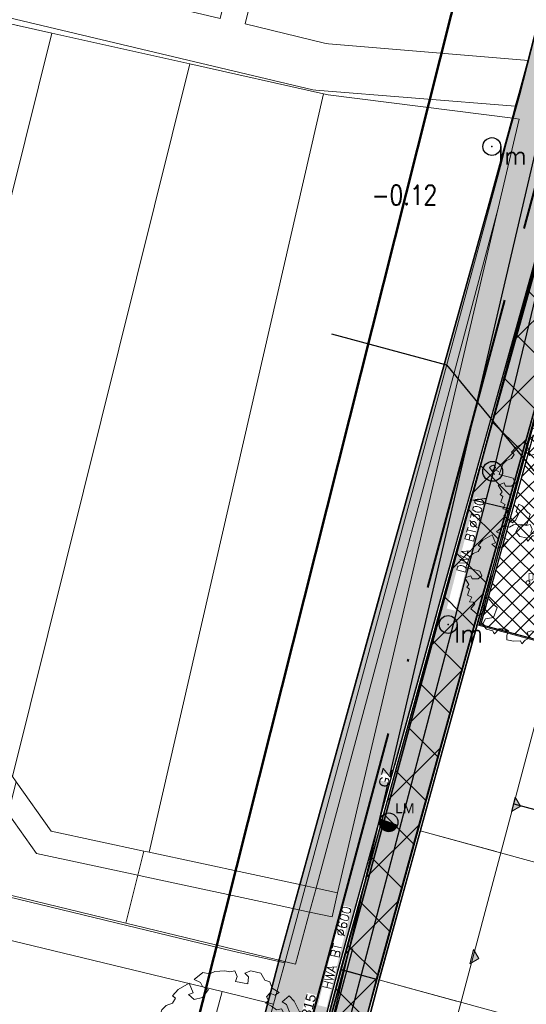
# Model space of a CAD drawing. Header units: metres. Extents: x 252743 to 254903, y 592696 to 593766.
# Tile 40 of 256: x 253660 to 253680, y 593017 to 593057. Entities that reach past the tile are written whole.
import ezdxf
from ezdxf.enums import TextEntityAlignment as Align
from ezdxf.lldxf.tags import DXFTag

# ---------------------------------------------------------------- set-up
doc = ezdxf.new("R2010")
doc.units = ezdxf.units.M
for name, pattern in [('ACAD_ISO11W100', [33, 12, -3, 12, -3, 0, -3]), ('DASHED', [19.05, 12.7, -6.35]), ('IMPORT-KG-KADASTRAAL-SO _2_', [0]), ('IMPORT-KG-PERCEEL-SO _2_', [0])]:
    doc.linetypes.add(name, pattern=pattern)
for name, color, linetype, lineweight in [('132034000_dwg', 8, 'Continuous', 5), ('ALGEMEEN WERKGRENS', 10, 'FENCELINE1', 50), ('B-BH-GR-BEPLANTING_CULTUUR_HEESTERS-G', 250, 'Continuous', 18), ('B-BH-KG-GRENS_KADASTRAAL-G', 250, 'IMPORT-KG-KADASTRAAL-SO _2_', 18), ('B-BH-KG-GRENS_PERCEEL-G', 250, 'IMPORT-KG-PERCEEL-SO _2_', 18), ('B-BH-VH-OPENVERHARDING-G', 250, 'Continuous', 18), ('B-WE-GR-BOOM-S1', 8, 'Continuous', 9), ('B-WE-GR-BOOM-S2', 8, 'Continuous', 9), ('B-WE-GR-BOOM_STAMDIAMETER-T', 7, 'Continuous', 25), ('N-RI-HWA-PVC', 150, 'ACAD_ISO11W100', 40), ('N-woningen', 1, 'Continuous', 0)]:
    doc.layers.add(name, color=color, linetype=linetype, lineweight=lineweight)
doc.layers.add('ALGEMEEN HULP', color=6, linetype='Continuous', plot=False)
for name, color, linetype in [('B-IN-LICHTMAST', 7, 'Continuous'), ('B-KL-TEKST', 7, 'Continuous'), ('B-RI-DWA-BETON', 8, 'Continuous'), ('B-RI-HWA-PVC', 8, 'Continuous'), ('B-RI-INSPECTIEPUT', 8, 'Continuous'), ('B-RI-TEKST 200', 8, 'Continuous'), ('N-GR-ARC-GROENVOORZIENING-N', 82, 'Continuous'), ('N-IN-TEKST 200', 7, 'Continuous'), ('N-KL-NUTSSTROOK', 10, 'Continuous'), ('N-RI-TEKST 200', 7, 'Continuous'), ('N-WB-ANTIWORTELSCHERM', 6, 'ZIGZAG'), ('N-WB-ARC-ASFALT', 8, 'Continuous'), ('N-WB-ARC-BETONTEGEL 30X30', 8, 'Continuous'), ('N-WB-BAND GAZONBAND 10x20', 7, 'DASHED'), ('N-WB-BAND TEKST 200', 7, 'Continuous'), ('N-WB-KANTVERHARDING', 2, 'Continuous'), ('N-WE-ZZ-HOOGTELABEL-T', 7, 'Continuous')]:
    doc.layers.add(name, color=color, linetype=linetype)
doc.layers.add('B-WE-KG-GRENS_PERCEEL-G', color=7, linetype='KG-PERCEEL-SO', lineweight=18, true_color=0x00a6ff)
doc.layers.add('N-WB-ARC-ASFALT ROOD', color=7, linetype='Continuous', true_color=0xff6666)
doc.layers.get('0').freeze()
doc.styles.add('B_STANDARD 200', font='txt.shx', dxfattribs={"height": 0.36})
doc.styles.add('N_STANDARD 200', font='arial.ttf', dxfattribs={"height": 0.4})
doc.styles.add('NLCS-ISO', font='txt')
doc.styles.add('ROMANS', font='romans.shx', dxfattribs={"height": 3})
doc.styles.get("Standard").update_dxf_attribs({"font": 'simplex.shx'})
doc.linetypes.add('FENCELINE1', pattern='A,6.35,-2.54,[133,ltypeshp.shx,S=2.54,R=0,X=-2.54,Y=0],-2.54,25.4', length=36.83)
tags = doc.linetypes.add('KG-PERCEEL-SO', pattern='A,5.5,-2,["P",Standard,S=1.8,R=0,X=-0.5,Y=-0.9],-2,5.5,-2,[5,NLCS.SHX,S=0.75,R=0,X=0,Y=0],-2', length=19).pattern_tags.tags
tags[6] = DXFTag(74, 10)
doc.linetypes.add('ZIGZAG', pattern='A,0.00254,-5.08,[131,ltypeshp.shx,S=5.08,R=0,X=-5.08,Y=0],-10.16,[131,ltypeshp.shx,S=5.08,R=180,X=5.08,Y=0],-5.08', length=20.32254)
pattern_1 = [(255.07, (347.7034, 85.49384), (0.39268046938, -0.1047043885), []), (345.07, (347.7034, 85.49384), (0.445032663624, 0.091635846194), [0.4064, -0.4064])]

# ---------------------------------------------------------------- blocks, each defined once
blk = doc.blocks.new('SGR-BOOM_06_ST')
at = {"linetype": 'Continuous', "flags": 128}
blk.add_lwpolyline([(2.698, 3.52), (2.53, 3.939), (2.197, 4.064), (1.945, 4.524), (1.273, 4.692), (0.855, 4.524), (1.108, 4.273), (1.064, 3.812), (0.228, 3.98), (0.352, 4.315), (0.184, 4.692), (-0.15, 4.609), (-0.486, 4.692), (-1.155, 4.65), (-1.491, 4.483), (-1.952, 4.565), (-2.539, 4.105), (-2.12, 3.896), (-1.994, 3.644), (-1.575, 3.435), (-1.994, 2.89), (-2.539, 2.766), (-2.915, 3.099), (-2.62, 3.217), (-2.873, 3.855), (-3.628, 3.435), (-4.004, 3.016), (-3.794, 2.848), (-4.004, 2.514), (-4.425, 2.346), (-4.717, 2.054), (-5.01, 1.214), (-3.88, 0.921), (-3.712, 0.544), (-4.004, 0.293), (-4.507, 0.293), (-4.602, 0.556), (-5.093, 0.376), (-4.758, -0.168), (-4.925, -0.377), (-4.717, -0.545), (-4.884, -1.006), (-4.532, -1.182), (-4.717, -1.551), (-4.424, -1.592), (-4.293, -1.707), (-4.619, -2.107), (-3.921, -2.682), (-3.668, -2.431), (-3.46, -1.97), (-3.627, -1.761), (-3.419, -1.174), (-3.124, -1.342), (-2.788, -1.761), (-2.496, -2.01), (-2.788, -2.808), (-3.419, -2.932), (-3.668, -3.394), (-3.333, -3.771), (-2.832, -3.897), (-2.769, -4.022), (-2.706, -4.148), (-2.328, -3.729), (-1.826, -3.729), (-1.575, -3.897), (-1.699, -4.273), (-1.699, -4.609), (-1.154, -4.736), (-0.61, -4.692), (-0.486, -4.945), (-0.233, -4.65), (0.101, -4.483), (-0.059, -4.007), (0.269, -3.896), (0.773, -4.023), (0.856, -4.609), (1.149, -4.565), (1.442, -4.736), (2.071, -4.232), (2.365, -4.356), (2.322, -4.147), (2.657, -3.98), (2.406, -3.728), (2.113, -3.644), (2.574, -3.226), (2.615, -2.975), (3.16, -2.848), (3.538, -3.058), (3.787, -2.807), (3.77, -2.633), (4.123, -2.633), (4.123, -2.387), (4.459, -2.263), (4.459, -2.054), (4.082, -2.054), (4.543, -1.591), (4.25, -1.425), (4.627, -1.55), (4.752, -1.257), (4.543, -0.921), (4.835, -0.461), (4.668, -0.252), (4.25, -0.252), (3.746, 0.085), (4.082, 0.294), (4.375, 0.838), (4.543, 0.589), (4.876, 0.713), (4.667, 1.425), (4.711, 1.886), (4.5, 1.97), (4.164, 2.64), (3.828, 3.013), (3.374, 2.604), (3.663, 2.431), (3.914, 1.802), (3.537, 1.718), (3.327, 2.136), (2.991, 2.054), (2.657, 2.305), (2.238, 2.514), (2.447, 2.682), (2.321, 2.932), (2.53, 3.184), (2.866, 3.059), (3.159, 3.227)], close=True, dxfattribs=at)
blk.add_circle((0, 0), 0.15)
at = {"layer": 'B-WE-GR-BOOM_STAMDIAMETER-T', "style": 'NLCS-ISO'}
blk.add_attdef('STAMDIAMETER', text='', height=0.3, dxfattribs=at).set_placement((0, 0), align=Align.BOTTOM_LEFT)
blk = doc.blocks.new('B_LICHTMAST')
blk.add_circle((0, 0), 0.9)
blk.add_point((0, 0))
blk.add_text('lm', height=1.8).set_placement((0.6, 0), align=Align.TOP_LEFT)
blk = doc.blocks.new('INSPECTIEPUT BESTAAND')
at = {"linetype": 'Continuous'}
blk.add_circle((0, 0), 0.4, dxfattribs=at)
at = {"ltscale": 0.4, "style": 'B_STANDARD 200'}
blk.add_text('R', height=0.35, rotation=34.1427, dxfattribs=at).set_placement((0.02, -0.164))
blk = doc.blocks.new('132034000_dwg_GWW-CAD Brk tekening 12A-1381409-Plot dakaanzicht')
at = {"layer": 'B-BH-KG-GRENS_KADASTRAAL-G', "color": 253, "linetype": 'Continuous', "lineweight": 9, "flags": 128}
for points in [[(253702225, 593020878), (253703392, 593025347), (253700046, 593026228), (253700046, 593064797), (253700046, 593026228), (253678247, 593032109), (253675949, 593023806), (253679023, 593022964)], [(253655587, 593057231), (253661107, 593055993), (253666671, 593054745), (253659516, 593025987), (253659665, 593025777), (253659516, 593025987), (253655168, 593032113), (253661107, 593055993)], [(253666671, 593054745), (253672062, 593053536), (253665035, 593022937), (253671029, 593021647), (253671758, 593021490), (253671029, 593021647)], [(253679804, 593052540), (253672251, 593053494), (253672062, 593053536)], [(253671758, 593021490), (253671498, 593020523), (253671758, 593021490), (253672628, 593021303), (253671758, 593021490), (253673940, 593029594), (253679099, 593048926), (253672628, 593021303), (253672400, 593020329), (253671498, 593020523), (253670932, 593018423), (253664087, 593020076), (253658590, 593021403), (253653049, 593022741), (253647317, 593024125), (253641991, 593025411), (253645033, 593038106), (253644958, 593038123), (253645033, 593038106), (253650414, 593036871), (253650641, 593037846), (253650414, 593036871), (253650431, 593036867), (253650414, 593036871)], [(253659349, 593024494), (253659665, 593025777), (253659349, 593024494), (253660486, 593022892), (253664574, 593022012), (253664747, 593021975), (253664574, 593022012), (253664087, 593020076), (253664574, 593022012)], [(253659665, 593025777), (253661076, 593023789), (253664818, 593022984), (253664574, 593022012), (253664818, 593022984), (253665035, 593022937), (253664818, 593022984)], [(253677418, 593016933), (253674294, 593017788), (253675949, 593023806)], [(253664747, 593021975), (253670462, 593020746), (253670755, 593020683), (253670462, 593020746)], [(253675809, 593010882), (253672706, 593011731), (253674294, 593017788)]]:
    blk.add_lwpolyline(points, dxfattribs=at)
for points in [[(253679099, 593048926), (253679942, 593052523), (253679804, 593052540), (253679942, 593052523)], [(253670755, 593020683), (253671498, 593020523)]]:
    blk.add_lwpolyline(points, close=True, dxfattribs=at)
at = {"layer": 'B-BH-KG-GRENS_PERCEEL-G', "color": 253, "linetype": 'Continuous', "lineweight": 9, "flags": 128}
for points in [[(253667904, 593077126), (253667545, 593075562), (253667575, 593074571), (253667960, 593073747), (253668376, 593073149), (253669177, 593072632), (253670076, 593072194), (253681679, 593069399), (253691282, 593066996), (253700073, 593064797), (253700073, 593026228), (253678247, 593032109), (253675949, 593023806), (253674294, 593017788), (253672706, 593011731)], [(253679023, 593022964), (253675949, 593023806), (253678247, 593032109), (253700046, 593026228)], [(253674294, 593017788), (253675949, 593023806), (253679023, 593022964)], [(253675809, 593010882), (253672706, 593011731), (253674294, 593017788)]]:
    blk.add_lwpolyline(points, dxfattribs=at)
for points in [[(253650414, 593036871), (253650641, 593037846), (253652862, 593047381), (253652979, 593047354), (253655000, 593055323), (253655136, 593055291), (253655587, 593057231), (253661107, 593055993), (253655168, 593032113), (253654850, 593030833), (253650593, 593036830), (253650431, 593036867)], [(253655168, 593032113), (253661107, 593055993), (253666671, 593054745), (253659516, 593025987)], [(253665035, 593022937), (253664818, 593022984), (253661076, 593023789), (253659665, 593025777), (253659516, 593025987), (253666671, 593054745), (253672062, 593053536)], [(253671029, 593021647), (253665035, 593022937), (253664818, 593022984), (253664574, 593022012), (253664747, 593021975), (253670462, 593020746), (253670755, 593020683), (253671498, 593020523), (253671758, 593021490), (253671029, 593021647), (253665035, 593022937), (253672062, 593053536), (253672251, 593053494), (253679804, 593052540), (253679942, 593052523), (253679099, 593048926), (253673940, 593029594), (253671758, 593021490)], [(253679099, 593048926), (253673940, 593029594), (253671758, 593021490), (253672628, 593021303), (253672400, 593020329), (253671498, 593020523), (253671758, 593021490), (253672628, 593021303)], [(253664574, 593022012), (253664087, 593020076), (253658590, 593021403), (253659349, 593024494), (253660486, 593022892), (253664574, 593022012), (253660486, 593022892), (253659349, 593024494), (253659665, 593025777), (253661076, 593023789), (253664818, 593022984)], [(253664747, 593021975), (253670462, 593020746), (253670755, 593020683), (253671498, 593020523), (253670932, 593018423), (253664087, 593020076), (253664574, 593022012)], [(253677418, 593016933), (253674294, 593017788)]]:
    blk.add_lwpolyline(points, close=True, dxfattribs=at)
blk = doc.blocks.new('132034000_dwg_GWW-CAD Bgt tekening 12A-1381416-Plot dakaanzicht')
at = {"layer": 'B-BH-GR-BEPLANTING_CULTUUR_HEESTERS-G', "color": 253, "lineweight": 9, "flags": 128}
for points in [[(253683608, 593039190), (253683007, 593037002), (253681753, 593032438), (253681430, 593031251), (253678244, 593032110), (253678583, 593033337), (253679815, 593037796), (253680441, 593040060)], [(253668532, 593011215), (253666687, 593004322), (253664617, 593004825), (253667001, 593013710), (253667968, 593017314), (253670047, 593016811)]]:
    blk.add_lwpolyline(points, close=True, dxfattribs=at)
at = {"layer": 'B-BH-VH-OPENVERHARDING-G', "color": 253, "lineweight": 9, "flags": 128}
for points in [[(253647426, 593061428), (253667890, 593056583), (253668940, 593060842), (253663553, 593062145), (253663735, 593062918), (253677007, 593059703), (253676805, 593058937), (253669938, 593060608), (253668904, 593056359), (253672093, 593055581), (253672253, 593055559), (253680319, 593054887), (253679783, 593053045), (253671752, 593053682), (253671632, 593053706), (253655653, 593057512)], [(253668532, 593011215), (253670047, 593016811), (253670497, 593018474), (253671076, 593020614), (253671415, 593021865), (253679234, 593050753), (253679783, 593053045), (253680319, 593054887), (253681611, 593059899), (253681638, 593060085), (253681630, 593060272), (253681588, 593060455), (253681512, 593060627), (253681406, 593060782), (253681273, 593060915), (253681114, 593061024), (253681963, 593060818), (253684253, 593060272), (253681380, 593049589)], [(253667930, 593000000), (253681380, 593049589), (253684253, 593060272), (253685777, 593059896), (253686083, 593059824), (253685966, 593059818), (253685857, 593059789), (253685759, 593059732), (253685681, 593059649), (253685629, 593059549), (253685611, 593059479), (253684272, 593054313), (253683819, 593052442), (253683068, 593049432), (253681511, 593043935), (253680765, 593041236), (253680441, 593040060), (253679815, 593037796), (253678583, 593033337), (253678244, 593032110), (253674392, 593018159), (253669628, 593000000)], [(253681380, 593049589), (253667930, 593000000)]]:
    blk.add_lwpolyline(points, dxfattribs=at)
blk.add_lwpolyline([(253631518, 593042265), (253628280, 593028669), (253668406, 593018944), (253670497, 593018474), (253670047, 593016811), (253667968, 593017314), (253625963, 593027469), (253629264, 593041088), (253626088, 593041796), (253626374, 593043029), (253626409, 593043144), (253626474, 593043246), (253626564, 593043327), (253626671, 593043382), (253626789, 593043406), (253626910, 593043398)], close=True, dxfattribs=at)
blk = doc.blocks.new('132034000_dwg-1357416-Plot dakaanzicht')
for name in ['132034000_dwg_GWW-CAD Brk tekening 12A-1381409-Plot dakaanzicht', '132034000_dwg_GWW-CAD Bgt tekening 12A-1381416-Plot dakaanzicht']:
    blk.add_blockref(name, (0, 0))
blk = doc.blocks.new('LICHTMAST-BLOCK')
h = blk.add_hatch()
h.set_pattern_fill('ANSI31', color=256, scale=0.005)
edge = h.paths.add_edge_path()
edge.add_line((0.351, -0.127), (-0.351, 0.127))
edge.add_arc((0, 0), 0.373, 160.1369, 245.7021)
edge.add_arc((0, 0), 0.373, 245.7021, 340.1369)
blk.add_lwpolyline([(0.351, -0.127), (-0.351, 0.127, 0.391721), (-0.154, -0.34, 0.43707)], format="xyb", close=True)
blk.add_circle((0, 0), 0.373)
at = {"layer": 'N-IN-TEKST 200', "style": 'N_STANDARD 200'}
blk.add_attdef('LICHTMAST', (0.262, 0.364), '', height=0.4, dxfattribs=at)

msp = doc.modelspace()

# ---------------------------------------------------------------- hatches: boundary and pattern name
at = {"layer": 'N-WB-ARC-ASFALT ROOD'}
h = msp.add_hatch(color=256, dxfattribs=at)
h.dxf.hatch_style = 1
edge = h.paths.add_edge_path()
edge.add_line((253681.795, 593060.706), (253684.128, 593060.142))
edge.add_line((253684.128, 593060.142), (253682.599, 593054.136))
edge.add_line((253682.599, 593054.136), (253682.189, 593052.557))
edge.add_line((253682.189, 593052.557), (253680.662, 593047.086))
edge.add_line((253680.662, 593047.086), (253679.105, 593041.508))
edge.add_line((253679.105, 593041.508), (253678.549, 593039.515))
edge.add_line((253678.549, 593039.515), (253677.993, 593037.522))
edge.add_line((253677.993, 593037.522), (253676.886, 593033.555))
edge.add_line((253676.886, 593033.555), (253674.865, 593026.264))
edge.add_line((253674.865, 593026.264), (253672.595, 593018.011))
edge.add_line((253672.595, 593018.011), (253669.181, 593004.99))
edge.add_line((253669.181, 593004.99), (253667.748, 592999.526))
edge.add_line((253667.748, 592999.526), (253666.285, 592994.006))
edge.add_line((253666.285, 592994.006), (253664.083, 592985.561))
edge.add_line((253664.083, 592985.561), (253663.159, 592982.045))
edge.add_line((253663.159, 592982.045), (253662.237, 592978.517))
edge.add_line((253662.237, 592978.517), (253660.007, 592969.955))
edge.add_arc((253666.068, 592968.45), 6.245, 166.0551, 177.3909)
edge.add_arc((253671.373, 592968.35), 11.551, 178.094, 204.1703)
edge.add_line((253660.835, 592963.621), (253661.388, 592962.457))
edge.add_line((253661.388, 592962.457), (253661.92, 592961.407))
edge.add_line((253661.92, 592961.407), (253662.388, 592960.384))
edge.add_line((253662.388, 592960.384), (253663.067, 592958.691))
edge.add_line((253663.067, 592958.691), (253663.742, 592956.937))
edge.add_line((253663.742, 592956.937), (253664.457, 592954.672))
edge.add_line((253664.457, 592954.672), (253665.102, 592952.598))
edge.add_arc((253657.463, 592950.223), 8, -15.1852, 17.2713, ccw=False)
edge.add_line((253665.183, 592948.127), (253663.874, 592943.305))
edge.add_line((253663.874, 592943.305), (253662.202, 592937.148))
edge.add_line((253662.202, 592937.148), (253660.55, 592931.076))
edge.add_line((253660.55, 592931.076), (253657.259, 592918.98))
edge.add_line((253657.259, 592918.98), (253654.956, 592910.519))
edge.add_line((253654.956, 592910.519), (253653.4, 592904.798))
edge.add_arc((253645.125, 592907.161), 8.606, 290.7844, 344.0579, ccw=False)
edge.add_line((253648.179, 592899.116), (253644.081, 592897.519))
edge.add_arc((253645.861, 592892.953), 4.9, 111.2928, 175.0685)
edge.add_line((253640.979, 592893.375), (253640.167, 592883.969))
edge.add_line((253640.167, 592883.969), (253637.782, 592884.242))
edge.add_line((253637.782, 592884.242), (253638.192, 592888.989))
edge.add_line((253638.192, 592888.989), (253638.444, 592891.917))
edge.add_line((253638.444, 592891.917), (253638.588, 592893.581))
edge.add_arc((253645.861, 592892.953), 7.3, 111.2928, 175.0685, ccw=False)
edge.add_line((253643.21, 592899.755), (253647.418, 592901.395))
edge.add_arc((253645.125, 592907.161), 6.205, 291.6812, 344.059)
edge.add_line((253651.092, 592905.457), (253652.689, 592911.326))
edge.add_line((253652.689, 592911.326), (253654.536, 592918.116))
edge.add_line((253654.536, 592918.116), (253656.445, 592925.132))
edge.add_line((253656.445, 592925.132), (253659.311, 592935.663))
edge.add_line((253659.311, 592935.663), (253661.558, 592943.933))
edge.add_line((253661.558, 592943.933), (253662.867, 592948.756))
edge.add_arc((253657.458, 592950.223), 5.604, 344.8212, 377.9019)
edge.add_line((253662.791, 592951.946), (253661.83, 592955.019))
edge.add_arc((253611.13, 592938.489), 53.327, 18.0579, 23.0742)
edge.add_line((253660.191, 592959.389), (253659.935, 592959.98))
edge.add_arc((253868.714, 593063.353), 232.969, 205.88118, 206.34164, ccw=False)
edge.add_arc((253671.595, 592968.368), 14.172, 178.2171, 208.2465, ccw=False)
edge.add_arc((253666.051, 592968.453), 8.628, 166.0634, 177.6374, ccw=False)
edge.add_line((253657.677, 592970.531), (253658.731, 592974.577))
edge.add_line((253658.731, 592974.577), (253659.642, 592978.077))
edge.add_line((253659.642, 592978.077), (253660.85, 592982.701))
edge.add_line((253660.85, 592982.701), (253663.388, 592992.407))
edge.add_line((253663.388, 592992.407), (253664.846, 592997.945))
edge.add_line((253664.846, 592997.945), (253665.667, 593001.045))
edge.add_line((253665.667, 593001.045), (253666.724, 593005.08))
edge.add_line((253666.724, 593005.08), (253668.819, 593013.071))
edge.add_line((253668.819, 593013.071), (253670.282, 593018.652))
edge.add_line((253670.282, 593018.652), (253671.997, 593024.896))
edge.add_line((253671.997, 593024.896), (253674.298, 593033.211))
edge.add_line((253674.298, 593033.211), (253678.762, 593049.205))
edge.add_line((253678.762, 593049.205), (253680.314, 593054.887))
edge.add_line((253680.314, 593054.887), (253681.795, 593060.706))
at = {"layer": 'N-woningen'}
h = msp.add_hatch(color=256, dxfattribs=at)
h.dxf.hatch_style = 1
h.paths.add_polyline_path([(253679.783, 593025.165), (253679.997, 593024.799), (253679.631, 593024.585)])
h = msp.add_hatch(color=256, dxfattribs=at)
h.dxf.hatch_style = 1
h.paths.add_polyline_path([(253678.105, 593019.012), (253678.319, 593018.645), (253677.953, 593018.431)])

# ---------------------------------------------------------------- linework, layer by layer
at = {"layer": 'ALGEMEEN HULP'}
for p, q in [((253678.247, 593032.109), (253674.295, 593017.793)), ((253679.725, 593024.893), (253681.072, 593024.524))]:
    msp.add_line(p, q, dxfattribs=at)
at = {"layer": 'B-KL-TEKST'}
msp.add_lwpolyline([(253672.383, 593043.857), (253677.018, 593042.608), (253680.842, 593037.947)], dxfattribs=at)
at = {"layer": 'B-RI-DWA-BETON'}
msp.add_line((253682.421, 593052.941), (253678.894, 593038.276), dxfattribs=at)
at = {"layer": 'B-WE-KG-GRENS_PERCEEL-G', "ltscale": 0.5}
for points in [[(253679.942, 593052.523), (253679.099, 593048.926)], [(253679.804, 593052.54), (253679.942, 593052.523)], [(253675.949, 593023.806), (253678.247, 593032.109), (253700.046, 593026.228)], [(253674.294, 593017.788), (253675.949, 593023.806)], [(253675.949, 593023.806), (253701.184, 593016.89)], [(253671.758, 593021.49), (253671.029, 593021.647)], [(253671.498, 593020.523), (253671.758, 593021.49)], [(253672.628, 593021.303), (253671.758, 593021.49)], [(253670.755, 593020.683), (253670.462, 593020.746)], [(253671.498, 593020.523), (253670.755, 593020.683)], [(253674.294, 593017.788), (253699.616, 593010.856)]]:
    msp.add_lwpolyline(points, dxfattribs=at)
at = {"layer": 'N-woningen'}
for points in [[(253703.392, 593025.347), (253700.046, 593026.228), (253678.244, 593032.11), (253675.951, 593023.805), (253701.184, 593016.89), (253703.392, 593025.347)], [(253679.783, 593025.165), (253679.997, 593024.799), (253679.631, 593024.585)], [(253679.783, 593025.165), (253679.997, 593024.799), (253679.631, 593024.585)], [(253701.184, 593016.89), (253675.951, 593023.805), (253674.294, 593017.788), (253699.616, 593010.856), (253701.184, 593016.89)], [(253678.105, 593019.012), (253678.319, 593018.645), (253677.953, 593018.431)], [(253678.105, 593019.012), (253678.319, 593018.645), (253677.953, 593018.431)]]:
    msp.add_lwpolyline(points, close=True, dxfattribs=at)

# ---------------------------------------------------------------- block references
at = {"layer": '132034000_dwg', "color": 253, "lineweight": 9, "xscale": 0.001, "yscale": 0.001, "zscale": 0.001}
msp.add_blockref('132034000_dwg-1357416-Plot dakaanzicht', (0, 0), dxfattribs=at)
at = {"layer": 'B-IN-LICHTMAST', "xscale": 0.4, "yscale": 0.4, "zscale": 0.4}
for p in [(253678.845, 593051.411, -0.308), (253677.082, 593032.126, -0.445)]:
    msp.add_blockref('B_LICHTMAST', p, dxfattribs=at)
at = {"layer": 'B-RI-INSPECTIEPUT', "linetype": 'Continuous', "zscale": 2.5}
msp.add_blockref('INSPECTIEPUT BESTAAND', (253678.876, 593038.307), dxfattribs=at)
at = {"layer": 'B-WE-GR-BOOM-S1'}
ref = msp.add_blockref('SGR-BOOM_06_ST', (253681.643, 593037.566, -0.312), dxfattribs=dict(at, xscale=0.5, yscale=0.5, zscale=0.225))
ref.add_attrib('STAMDIAMETER', 'Dia 24', dxfattribs={"layer": 'B-WE-GR-BOOM_STAMDIAMETER-T', "height": 0.3, "style": 'NLCS-ISO'}).set_placement((253681.643, 593037.566, -0.312), align=Align.BOTTOM_LEFT)
at = {"layer": 'B-WE-GR-BOOM-S2'}
ref = msp.add_blockref('SGR-BOOM_06_ST', (253668.37, 593015.34, -0.259), dxfattribs=dict(at, xscale=0.6, yscale=0.6, zscale=0.6))
ref.add_attrib('STAMDIAMETER', 'Dia 23', dxfattribs={"layer": 'B-WE-GR-BOOM_STAMDIAMETER-T', "height": 0.3, "style": 'NLCS-ISO'}).set_placement((253668.37, 593015.34, -0.259), align=Align.BOTTOM_LEFT)
at = {"layer": 'N-IN-TEKST 200'}
msp.add_blockref('LICHTMAST-BLOCK', (253674.687, 593024.148), dxfattribs=at).add_auto_attribs({'LICHTMAST': 'LM'})

# ---------------------------------------------------------------- texts
at = {"layer": 'N-WE-ZZ-HOOGTELABEL-T', "style": 'ROMANS', "width": 0.8}
msp.add_text('-0.12', height=0.8, dxfattribs=at).set_placement((253674.005, 593049.054, -0.123))

# ---------------------------------------------------------------- next in the draw order: texts
at = {"layer": 'B-RI-TEKST 200', "insert": (253673.182, 593020.708), "char_height": 0.36, "width": 4.15029, "attachment_point": 9, "rotation": 76.0779, "style": 'B_STANDARD 200', "bg_fill": 3, "box_fill_scale": 1, "bg_fill_color": 256, "bg_fill_transparency": 0}
msp.add_mtext('HWA BT Ø600', dxfattribs=at)

# ---------------------------------------------------------------- next in the draw order: hatches: boundary and pattern name
at = {"layer": 'N-WB-ARC-BETONTEGEL 30X30'}
h = msp.add_hatch(dxfattribs=at)
h.set_pattern_fill('AR-B88', color=256, scale=0.002, angle=255.07, style=0)
h.set_pattern_definition(pattern_1)
h.paths.add_polyline_path([(253684.225, 593060.119), (253682.84, 593054.677), (253682.339, 593052.722), (253681.88, 593051.076), (253680.878, 593047.487), (253676.706, 593032.539), (253674.407, 593024.232), (253672.751, 593018.212), (253674.197, 593017.814), (253675.853, 593023.833), (253678.151, 593032.136), (253682.323, 593047.086), (253683.826, 593052.465), (253684.269, 593054.21), (253685.684, 593059.77)])
h = msp.add_hatch(dxfattribs=at)
h.set_pattern_fill('AR-B88', color=256, scale=0.002, angle=255.07, style=0)
h.set_pattern_definition(pattern_1)
h.paths.add_polyline_path([(253672.751, 593018.212), (253667.995, 593000.068), (253666.407, 592994.078), (253664.166, 592985.497), (253663.11, 592981.464), (253661.588, 592975.642), (253660.104, 592969.93), (253661.555, 592969.551), (253663.033, 592975.224), (253665.627, 592985.143), (253667.84, 592993.63), (253669.442, 592999.672), (253671.023, 593005.706), (253674.196, 593017.807)])

# ---------------------------------------------------------------- next in the draw order: linework, layer by layer
at = {"layer": 'ALGEMEEN HULP'}
msp.add_line((253674.295, 593017.793), (253669.539, 592999.647), dxfattribs=at)
at = {"layer": 'B-WE-KG-GRENS_PERCEEL-G', "ltscale": 0.5}
for points in [[(253672.628, 593021.303), (253672.4, 593020.329), (253671.498, 593020.523)], [(253672.706, 593011.731), (253674.294, 593017.788)]]:
    msp.add_lwpolyline(points, dxfattribs=at)
at = {"layer": 'N-WB-ANTIWORTELSCHERM', "ltscale": 0.2}
msp.add_line((253673.226, 593019.04), (253660.094, 592970.075), dxfattribs=at)
at = {"layer": 'N-WB-ARC-ASFALT'}
msp.add_lwpolyline([(253668.819, 593013.071), (253670.282, 593018.652), (253671.997, 593024.896), (253674.298, 593033.211), (253678.762, 593049.205), (253680.314, 593054.887), (253681.795, 593060.706), (253684.128, 593060.142), (253682.599, 593054.136), (253682.189, 593052.557), (253680.662, 593047.086), (253679.105, 593041.508), (253678.549, 593039.515), (253677.993, 593037.522), (253676.886, 593033.555), (253674.865, 593026.264), (253672.595, 593018.011), (253669.181, 593004.99)], dxfattribs=at)
at = {"layer": 'N-WB-ARC-BETONTEGEL 30X30'}
msp.add_lwpolyline([(253671.224, 593012.144), (253672.941, 593018.476), (253675.089, 593026.396), (253679.36, 593042.14), (253681.199, 593048.923), (253682.816, 593054.931), (253683.682, 593058.149), (253684.253, 593060.272), (253686.083, 593059.824, 0.402213), (253685.611, 593059.479), (253684.273, 593054.317), (253683.825, 593052.466), (253683.068, 593049.432), (253682.749, 593048.305), (253680.973, 593041.988), (253680.468, 593040.156), (253678.244, 593032.11), (253675.949, 593023.806), (253674.295, 593017.793), (253672.706, 593011.731)], format="xyb", dxfattribs=at)
msp.add_lwpolyline([(253672.751, 593018.212), (253667.995, 593000.068), (253666.407, 592994.078), (253664.166, 592985.497), (253663.11, 592981.464), (253661.588, 592975.642), (253660.104, 592969.93), (253661.555, 592969.551), (253663.033, 592975.224), (253665.627, 592985.143), (253667.84, 592993.63), (253669.442, 592999.672), (253671.023, 593005.706), (253674.196, 593017.807)], close=True, dxfattribs=at)
at = {"layer": 'N-woningen', "color": 6}
msp.add_lwpolyline([(253680.978, 593029.59), (253669.423, 592986.151), (253679.531, 592983.462), (253691.087, 593026.901)], close=True, dxfattribs=at)
at = {"layer": 'N-woningen'}
msp.add_lwpolyline([(253699.616, 593010.856), (253674.294, 593017.788), (253672.706, 593011.731), (253698.024, 593004.799), (253699.616, 593010.856)], close=True, dxfattribs=at)

# ---------------------------------------------------------------- next in the draw order: texts
at = {"layer": 'B-RI-TEKST 200', "insert": (253678.547, 593037.176), "char_height": 0.36, "width": 4.64558, "attachment_point": 9, "rotation": 75.3636, "style": 'B_STANDARD 200', "bg_fill": 3, "box_fill_scale": 1, "bg_fill_color": 256, "bg_fill_transparency": 0}
msp.add_mtext('DWA BTØ300', dxfattribs=at)

# ---------------------------------------------------------------- next in the draw order: hatches: boundary and pattern name
at = {"layer": 'N-GR-ARC-GROENVOORZIENING-N'}
h = msp.add_hatch(dxfattribs=at)
h.set_pattern_fill('ANSI37', color=256, scale=0.15)
edge = h.paths.add_edge_path()
edge.add_line((253680.519, 593039.781), (253681.528, 593039.5))
edge.add_arc((253681.378, 593038.765), 0.75, -15.0519, 78.4162, ccw=False)
edge.add_line((253682.102, 593038.57), (253681.986, 593038.139))
edge.add_arc((253682.701, 593037.947), 0.74, 164.9478, 251.1961)
edge.add_line((253682.462, 593037.246), (253682.391, 593036.955))
edge.add_line((253682.391, 593036.955), (253682.684, 593036.883))
edge.add_line((253682.684, 593036.883), (253681.604, 593032.867))
edge.add_arc((253682.15, 593032.727), 0.564, 165.6198, 264.5066)
edge.add_line((253682.096, 593032.165), (253703.182, 593026.495))
edge.add_line((253703.182, 593026.495), (253703.52, 593026.406))
edge.add_line((253703.52, 593026.406), (253703.264, 593025.433))
edge.add_line((253703.264, 593025.433), (253678.402, 593032.119))
edge.add_line((253678.402, 593032.119), (253680.519, 593039.781))
at = {"layer": 'N-KL-NUTSSTROOK'}
h = msp.add_hatch(dxfattribs=at)
h.set_pattern_fill('ANSI37', color=256, scale=0.5)
h.set_pattern_definition([(45, (0.0111, -0.0133), (-1.122532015, 1.122532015), []), (135, (0.0111, -0.0133), (-1.122532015, -1.122532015), [])])
h.paths.add_polyline_path([(253685.684, 593059.77), (253683.944, 593052.956), (253682.008, 593045.957), (253680.077, 593039.037), (253678.153, 593032.145), (253673.858, 593016.519), (253669.75, 593000.847), (253665.641, 592985.196), (253661.555, 592969.551), (253660.104, 592969.93), (253661.566, 592975.544), (253663.032, 592981.168), (253666.008, 592992.55), (253667.485, 592998.278), (253669.011, 593003.944), (253672.005, 593015.365), (253674.98, 593026.302), (253677.999, 593037.17), (253681.191, 593048.608), (253684.225, 593060.116)])

# ---------------------------------------------------------------- next in the draw order: linework, layer by layer
at = {"layer": 'ALGEMEEN HULP'}
for p, q in [((253678.083, 593037.15), (253678.644, 593037.218)), ((253679.541, 593036.797), (253678.083, 593037.15))]:
    msp.add_line(p, q, dxfattribs=at)
at = {"layer": 'ALGEMEEN WERKGRENS', "ltscale": 0.3}
msp.add_lwpolyline([(253983.948, 592985.984), (253988.356, 592968.321, 0.128947), (253974.268, 592955.251), (253970.42, 592946.86, -0.083785), (253948.449, 592913.715, -0.090259), (253907.253, 592881.588, -0.15603), (253824.23, 592866.907), (253796.762, 592870.057), (253704.006, 592881.266), (253656.435, 592886.703), (253655.952, 592882.139), (253632.241, 592884.776), (253632.842, 592889.399), (253559.131, 592897.409), (253563.346, 592914.795), (253595.548, 592909.737), (253609.743, 592910.353), (253615.994, 592914.937), (253624.665, 592952.498), (253653.936, 592964.341), (253680.397, 593069.451), (253685.732, 593068.089)], format="xyb", dxfattribs=at)
at = {"layer": 'B-RI-DWA-BETON'}
msp.add_line((253678.894, 593038.276), (253669.837, 593003.753), dxfattribs=at)
at = {"layer": 'B-RI-HWA-PVC'}
msp.add_line((253683.342, 593063.008), (253671.815, 593013.6), dxfattribs=at)
at = {"layer": 'B-WE-KG-GRENS_PERCEEL-G', "ltscale": 0.5}
for points in [[(253671.758, 593021.49), (253673.94, 593029.594), (253679.099, 593048.926)], [(253679.099, 593048.926), (253672.628, 593021.303)]]:
    msp.add_lwpolyline(points, dxfattribs=at)
at = {"layer": 'N-GR-ARC-GROENVOORZIENING-N'}
msp.add_lwpolyline([(253680.519, 593039.781), (253681.528, 593039.5, -0.432056), (253682.102, 593038.57), (253681.986, 593038.139, 0.395162), (253682.462, 593037.246), (253682.391, 593036.955), (253682.684, 593036.883), (253681.604, 593032.867, 0.460408), (253682.096, 593032.165), (253703.182, 593026.495), (253703.52, 593026.406), (253703.264, 593025.433), (253678.402, 593032.119)], format="xyb", close=True, dxfattribs=at)
at = {"layer": 'N-KL-NUTSSTROOK'}
msp.add_lwpolyline([(253685.684, 593059.77), (253683.944, 593052.956), (253682.008, 593045.957), (253680.077, 593039.037), (253678.153, 593032.145), (253673.858, 593016.519), (253669.75, 593000.847), (253665.641, 592985.196), (253661.555, 592969.551), (253660.104, 592969.93), (253661.566, 592975.544), (253663.032, 592981.168), (253666.008, 592992.55), (253667.485, 592998.278), (253669.011, 593003.944), (253672.005, 593015.365), (253674.98, 593026.302), (253677.999, 593037.17), (253681.191, 593048.608), (253684.225, 593060.116)], close=True, dxfattribs=at)
at = {"layer": 'N-RI-HWA-PVC'}
msp.add_line((253683.249, 593059.7), (253660.573, 592975.246), dxfattribs=at)
at = {"layer": 'N-WB-ANTIWORTELSCHERM', "ltscale": 0.2}
msp.add_line((253685.708, 593059.453), (253678.326, 593032.088), dxfattribs=at)
at = {"layer": 'N-WB-ARC-BETONTEGEL 30X30'}
msp.add_lwpolyline([(253684.253, 593060.272), (253684.253, 593060.272), (253681.38, 593049.589), (253667.93, 593000), (253660.094, 592970.075), (253659.976, 592969.498)], dxfattribs=at)
msp.add_lwpolyline([(253684.225, 593060.119), (253682.84, 593054.677), (253682.339, 593052.722), (253681.88, 593051.076), (253680.878, 593047.487), (253676.706, 593032.539), (253674.407, 593024.232), (253672.751, 593018.212), (253674.197, 593017.814), (253675.853, 593023.833), (253678.151, 593032.136), (253682.323, 593047.086), (253683.826, 593052.465), (253684.269, 593054.21), (253685.684, 593059.77)], close=True, dxfattribs=at)
at = {"layer": 'N-WB-BAND GAZONBAND 10x20', "ltscale": 0.5}
for points in [[(253684.128, 593060.142), (253682.743, 593054.702), (253682.279, 593052.878), (253676.61, 593032.566)], [(253685.781, 593059.745), (253684.391, 593054.283), (253683.921, 593052.44), (253678.247, 593032.109)]]:
    msp.add_lwpolyline(points, dxfattribs=at)
at = {"layer": 'N-WB-KANTVERHARDING'}
for points in [[(253681.795, 593060.706), (253680.417, 593055.294), (253679.96, 593053.497), (253674.298, 593033.211)], [(253684.225, 593060.119), (253682.84, 593054.677), (253682.375, 593052.853), (253676.706, 593032.539)], [(253685.684, 593059.77), (253684.294, 593054.307), (253683.825, 593052.466), (253678.151, 593032.136)]]:
    msp.add_lwpolyline(points, dxfattribs=at)

# ---------------------------------------------------------------- next in the draw order: block references
at = {"layer": 'B-WE-GR-BOOM-S1'}
ref = msp.add_blockref('SGR-BOOM_06_ST', (253680.3, 593033.819, -0.331), dxfattribs=dict(at, xscale=0.5, yscale=0.5, zscale=0.25))
ref.add_attrib('STAMDIAMETER', 'Dia 27', dxfattribs={"layer": 'B-WE-GR-BOOM_STAMDIAMETER-T', "height": 0.3, "style": 'NLCS-ISO'}).set_placement((253680.3, 593033.819, -0.331), align=Align.BOTTOM_LEFT)

# ---------------------------------------------------------------- next in the draw order: texts
at = {"layer": 'N-WB-BAND TEKST 200', "insert": (253674.748, 593025.892), "char_height": 0.4, "width": 0.31426, "attachment_point": 8, "rotation": 75.5002, "style": 'N_STANDARD 200', "bg_fill": 3, "box_fill_scale": 1, "bg_fill_color": 256, "bg_fill_transparency": 0}
msp.add_mtext('GZ', dxfattribs=at)

# ---------------------------------------------------------------- next in the draw order: linework, layer by layer
at = {"layer": 'N-WB-BAND GAZONBAND 10x20', "ltscale": 0.5}
for points in [[(253676.609, 593032.562), (253674.31, 593024.258), (253672.652, 593018.229), (253671.062, 593012.162), (253669.477, 593006.119), (253667.895, 593000.08), (253666.293, 592994.037), (253664.079, 592985.547)], [(253678.247, 593032.109), (253675.949, 593023.806), (253674.294, 593017.788), (253672.706, 593011.731), (253671.121, 593005.688), (253669.539, 592999.647), (253667.937, 592993.605), (253665.724, 592985.118)]]:
    msp.add_lwpolyline(points, dxfattribs=at)
at = {"layer": 'N-WB-KANTVERHARDING'}
for points in [[(253674.296, 593033.203), (253671.997, 593024.896), (253670.334, 593018.852), (253668.74, 593012.771), (253667.155, 593006.728), (253665.574, 593000.692), (253663.972, 592994.648), (253661.757, 592986.152)], [(253676.705, 593032.536), (253674.407, 593024.232), (253672.749, 593018.203), (253671.158, 593012.137), (253669.573, 593006.094), (253667.992, 593000.055), (253666.39, 592994.012), (253664.176, 592985.522)], [(253678.151, 593032.136), (253675.853, 593023.833), (253674.197, 593017.814), (253672.609, 593011.756), (253671.024, 593005.713), (253669.442, 592999.672), (253667.84, 592993.63), (253665.627, 592985.143)]]:
    msp.add_lwpolyline(points, dxfattribs=at)

# ---------------------------------------------------------------- next in the draw order: texts
at = {"layer": 'N-RI-TEKST 200', "insert": (253671.449, 593015.858), "char_height": 0.4, "width": 2.7, "attachment_point": 8, "rotation": 75.2395, "style": 'N_STANDARD 200', "bg_fill": 3, "box_fill_scale": 1, "bg_fill_color": 256, "bg_fill_transparency": 0}
msp.add_mtext('PVC Ø315', dxfattribs=at)

doc.saveas('drawing.dxf')
